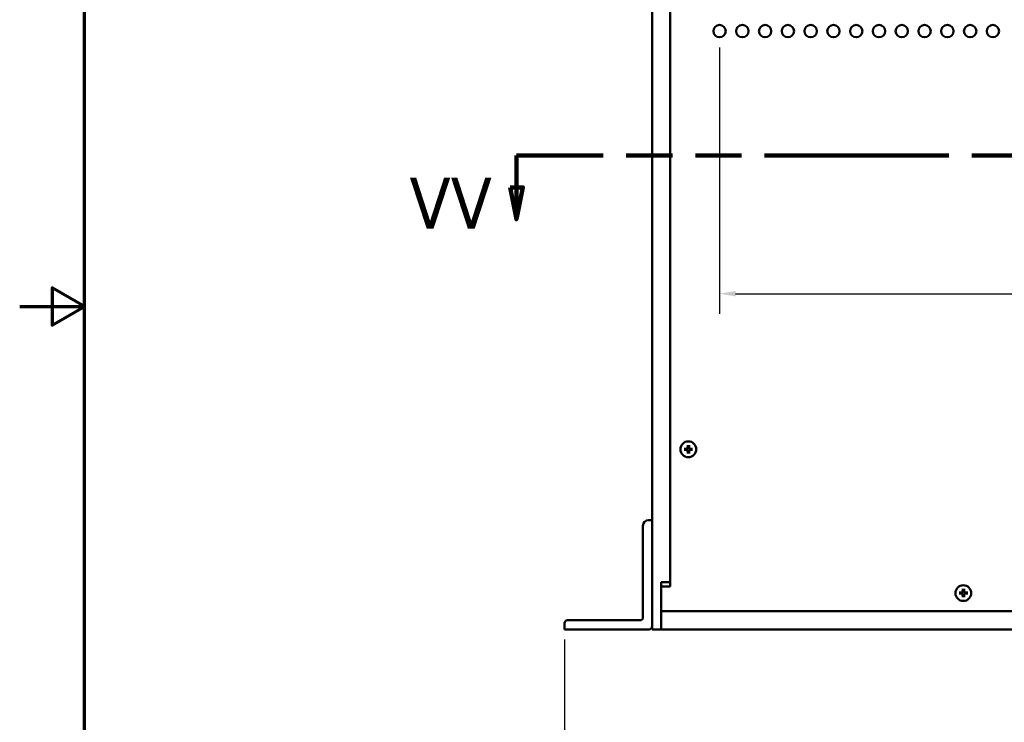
# Model space of a CAD drawing. Header units: millimetres. Extents: x 5 to 1722, y 30 to 1087.
# Tile 2 of 18: x 5 to 314, y 428 to 649. Entities that reach past the tile are written whole.
import ezdxf

# ---------------------------------------------------------------- set-up
doc = ezdxf.new("R2010")
doc.units = ezdxf.units.MM
doc.header["$LTSCALE"] = 2
doc.linetypes.add('DOUBLE_DASH_CHAIN', pattern=[1.2403, 0.6614, -0.0827, 0.1654, -0.0827, 0.1654, -0.0827])
for name, color, linetype, lineweight in [('Border (ANSI)', 7, 'Continuous', 70), ('Dimension (ANSI)', 7, 'Continuous', 25), ('Section Line (ANSI)', 7, 'DOUBLE_DASH_CHAIN', 100), ('Visible (ANSI)', 7, 'Continuous', 50)]:
    doc.layers.add(name, color=color, linetype=linetype, lineweight=lineweight)
doc.styles.add('Label Text (ANSI)', font='tahoma.ttf')
doc.styles.add('Note Text (ANSI)', font='tahoma.ttf')
doc.dimstyles.new('Default - mm (ANSI)', dxfattribs={"dimscale": 2, "dimtxt": 5, "dimasz": 2.5, "dimexe": 3.175, "dimexo": 1.6002, "dimgap": 0.8, "dimtad": 0, "dimtih": 1, "dimtoh": 1, "dimrnd": 1e-08, "dimzin": 0, "dimdsep": 46, "dimtxsty": 'Note Text (ANSI)', "dimcen": 0.09, "dimdle": 10, "dimclrd": 256, "dimclre": 256, "dimclrt": 256, "dimadec": 1, "dimazin": 0, "dimtfac": 0.6096, "dimtofl": 0, "dimtmove": 0, "dimatfit": 3, "dimldrblk": 'Filled-1', "dimfxl": 1, "dimtolj": 1, "dimtzin": 0, "dimlwd": -1, "dimlwe": -1, "dimarcsym": 0})

# ---------------------------------------------------------------- blocks, each defined once
blk = doc.blocks.new('Borders Default Border')
at = {"layer": 'Border (ANSI)', "flags": 128}
for points in [[(12.7, 25.4), (12.7, 533.4), (850.9, 533.4), (850.9, 25.4), (12.7, 25.4)], [(2.54, 279.4), (12.7, 279.4), (7.62, 282.33), (7.62, 276.47), (12.7, 279.4)]]:
    blk.add_lwpolyline(points, dxfattribs=at)
blk = doc.blocks.new('2dTransSection0')
at = {"layer": 'Section Line (ANSI)', "linetype": 'DOUBLE_DASH_CHAIN', "ltscale": 21.852194}
blk.add_line((310.87, 303.07), (80.44, 303.07), dxfattribs=at)
at = {"layer": 'Section Line (ANSI)', "linetype": 'Continuous'}
for p, q in [((94.05, 303.07), (80.44, 303.07)), ((80.44, 303.07), (80.44, 298.07)), ((79.44, 298.07), (80.44, 293.07)), ((81.44, 298.07), (79.44, 298.07)), ((80.44, 298.07), (80.44, 293.07)), ((80.44, 293.07), (81.44, 298.07))]:
    blk.add_line(p, q, dxfattribs=at)
at = {"layer": 'Section Line (ANSI)', "linetype": 'Continuous', "flags": 128}
blk.add_lwpolyline([(79.44, 298.07), (80.44, 293.07), (81.44, 298.07), (79.44, 298.07)], dxfattribs=at)
at = {"layer": 'Section Line (ANSI)'}
blk.add_solid([(79.44, 298.07), (80.44, 293.07), (81.44, 298.07), (79.44, 298.07)], dxfattribs=at)
at = {"layer": 'Section Line (ANSI)', "insert": (63.67, 291.57), "char_height": 8, "attachment_point": 7, "style": 'Label Text (ANSI)'}
blk.add_mtext('VV', dxfattribs=at)
blk = doc.blocks.new('*D15')
at = {"layer": 'Defpoints', "color": 0, "transparency": 16777216}
for p in [(224.57, 643.19), (560.33, 643.19), (224.57, 562.8)]:
    blk.add_point(p, dxfattribs=at)
at = {"layer": 'Dimension (ANSI)', "transparency": 16777216}
for p, q in [((224.57, 639.99), (224.57, 556.45)), ((560.33, 639.99), (560.33, 556.45)), ((229.57, 562.8), (441.62, 562.8)), ((555.33, 562.8), (517.36, 562.8))]:
    blk.add_line(p, q, dxfattribs=at)
for points in [[(229.57, 563.63), (229.57, 561.96), (224.57, 562.8)], [(555.33, 563.63), (555.33, 561.96), (560.33, 562.8)]]:
    blk.add_solid(points, dxfattribs=at)
at = {"layer": 'Dimension (ANSI)', "transparency": 16777216, "insert": (479.49, 562.8), "char_height": 10, "attachment_point": 5, "style": 'Note Text (ANSI)'}
blk.add_mtext('\\A1; 373.06 mm\\P[14.687 in]', dxfattribs=at)
blk = doc.blocks.new('Filled-1')
at = {"color": 0}
for p, q in [((0, 0), (-1, 0.333)), ((-1, 0.333), (-1, -0.333)), ((-1, 0), (0, 0)), ((-1, -0.333), (0, 0))]:
    blk.add_line(p, q, dxfattribs=at)
at = {"color": 0, "flags": 128}
blk.add_lwpolyline([(-1, -0.333), (0, 0), (-1, 0.333), (-1, -0.333)], dxfattribs=at)
at = {"color": 0}
blk.add_solid([(-1, -0.333), (0, 0), (-1, 0.333), (-1, -0.333)], dxfattribs=at)
blk = doc.blocks.new('*D16')
at = {"layer": 'Defpoints', "color": 0, "transparency": 16777216}
for p in [(175.95, 457.55), (610.3, 457.55), (610.3, 415.5)]:
    blk.add_point(p, dxfattribs=at)
at = {"layer": 'Dimension (ANSI)', "transparency": 16777216}
for p, q in [((175.95, 454.35), (175.95, 409.15)), ((610.3, 454.35), (610.3, 409.15)), ((180.95, 415.5), (429.72, 415.5)), ((605.3, 415.5), (505.47, 415.5))]:
    blk.add_line(p, q, dxfattribs=at)
for points in [[(180.95, 416.34), (180.95, 414.67), (175.95, 415.5)], [(605.3, 416.34), (605.3, 414.67), (610.3, 415.5)]]:
    blk.add_solid(points, dxfattribs=at)
at = {"layer": 'Dimension (ANSI)', "transparency": 16777216, "insert": (467.59, 415.5), "char_height": 10, "attachment_point": 5, "style": 'Note Text (ANSI)'}
blk.add_mtext('\\A1; 482.61 mm\\P[19.000 in]', dxfattribs=at)

msp = doc.modelspace()

# ---------------------------------------------------------------- linework, layer by layer
at = {"layer": 'Visible (ANSI)'}
for p, q in [((203.3811, 754.7263), (203.3811, 457.5463)), ((209.0961, 739.8763), (209.0961, 472.3963)), ((209.0961, 739.8763), (209.0961, 471.0463)), ((213.432, 514.206), (214.3817, 514.2284)), ((213.432, 513.797), (214.3817, 513.7746)), ((214.5774, 515.3515), (214.5551, 514.4017)), ((214.5774, 512.6515), (214.5551, 513.6013)), ((214.9865, 515.3515), (215.0088, 514.4017)), ((214.9865, 512.6515), (215.0088, 513.6013)), ((216.1319, 514.206), (215.1822, 514.2284)), ((216.1319, 513.797), (215.1822, 513.7746)), ((203.3811, 491.8363), (202.3236, 491.8363)), ((203.3811, 458.4463), (203.3811, 491.8363)), ((200.5236, 490.0363), (200.5236, 461.3038)), ((206.2386, 472.3963), (209.0961, 472.3963)), ((206.2386, 457.5463), (206.2386, 472.3963)), ((206.2386, 471.0463), (206.2386, 463.2613)), ((209.0961, 471.0463), (206.2386, 471.0463)), ((300.8298, 470.3067), (300.8075, 469.3569)), ((301.2389, 470.3067), (301.2612, 469.3569)), ((299.6844, 469.1612), (300.6341, 469.1836)), ((299.6844, 468.7522), (300.6341, 468.7298)), ((300.8298, 467.6067), (300.8075, 468.5565)), ((301.2389, 467.6067), (301.2612, 468.5565)), ((302.3843, 469.1612), (301.4346, 469.1836)), ((302.3843, 468.7522), (301.4346, 468.7298)), ((206.2386, 463.2613), (206.2386, 457.5463)), ((206.2386, 463.2613), (580.0086, 463.2613)), ((206.2386, 463.2613), (578.6586, 463.2613)), ((199.6236, 460.4038), (176.8491, 460.4038)), ((175.9491, 459.5038), (175.9491, 457.5463)), ((175.9491, 457.5463), (202.4811, 457.5463)), ((203.3811, 457.5463), (206.2386, 457.5463)), ((206.2386, 457.5463), (580.0086, 457.5463))]:
    msp.add_line(p, q, dxfattribs=at)
for centre, radius in [((224.5705, 645.1342), 1.9431), ((231.7143, 645.1342), 1.9431), ((238.858, 645.1342), 1.9431), ((246.0018, 645.1342), 1.9431), ((253.1455, 645.1342), 1.9431), ((260.2893, 645.1342), 1.9431), ((267.433, 645.1342), 1.9431), ((274.5768, 645.1342), 1.9431), ((281.7205, 645.1342), 1.9431), ((288.8643, 645.1342), 1.9431), ((296.008, 645.1342), 1.9431), ((303.1518, 645.1342), 1.9431), ((310.2955, 645.1342), 1.9431), ((214.7661, 514.0213), 2.475), ((301.0086, 468.9313), 2.475)]:
    msp.add_circle(centre, radius, dxfattribs=at)
for centre, radius, start, end in [((214.782, 514.0015), 0.6565, 162.39692, 197.60308), ((214.3776, 514.4059), 0.1776, 271.348178, 358.651822), ((214.3776, 513.5971), 0.1776, 1.348178, 88.651822), ((214.782, 514.0015), 0.6565, 72.39692, 107.60308), ((214.782, 514.0015), 0.6565, 252.39692, 287.60308), ((215.1864, 514.4059), 0.1776, 181.348178, 268.651822), ((215.1864, 513.5971), 0.1776, 91.348178, 178.651822), ((214.782, 514.0015), 0.6565, 342.39692, 17.60308), ((202.3236, 490.0363), 1.8, 90, 180), ((300.63, 469.3611), 0.1776, 271.348178, 358.651822), ((301.0344, 468.9567), 0.6565, 72.39692, 107.60308), ((301.4388, 469.3611), 0.1776, 181.348178, 268.651822), ((301.0344, 468.9567), 0.6565, 162.39692, 197.60308), ((300.63, 468.5523), 0.1776, 1.348178, 88.651822), ((301.0344, 468.9567), 0.6565, 252.39692, 287.60308), ((301.4388, 468.5523), 0.1776, 91.348178, 178.651822), ((301.0344, 468.9567), 0.6565, 342.39692, 17.60308), ((176.8491, 459.5038), 0.9, 90, 180), ((199.6236, 461.3038), 0.9, 270, 0), ((202.4811, 458.4463), 0.9, 270, 0)]:
    msp.add_arc(centre, radius, start, end, dxfattribs=at)
for points, knots in [([(213.432, 514.206), (213.4424, 514.2063), (213.4546, 514.2065), (213.4736, 514.2068), (213.4839, 514.2069), (213.4971, 514.207), (213.5028, 514.207), (213.5067, 514.207)], [0.01365395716, 0.01365395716, 0.01365395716, 0.01365395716, 0.01710884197, 0.01710884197, 0.0205337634, 0.0205337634, 0.02328385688, 0.02328385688, 0.02328385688, 0.02328385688]), ([(213.5067, 513.796), (213.5028, 513.796), (213.4971, 513.796), (213.4839, 513.796), (213.4736, 513.7962), (213.4546, 513.7965), (213.4424, 513.7967), (213.432, 513.797)], [0.03129953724, 0.03129953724, 0.03129953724, 0.03129953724, 0.03404963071, 0.03404963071, 0.03747455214, 0.03747455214, 0.04092943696, 0.04092943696, 0.04092943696, 0.04092943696]), ([(214.5801, 514.4011), (214.5799, 514.3882), (214.5784, 514.3753), (214.5722, 514.3457), (214.5658, 514.3271), (214.5471, 514.292), (214.5348, 514.2756), (214.5078, 514.2487), (214.4914, 514.2364), (214.4564, 514.2177), (214.4377, 514.2112), (214.4082, 514.2051), (214.3953, 514.2036), (214.3823, 514.2034)], [0.099544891, 0.099544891, 0.099544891, 0.099544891, 0.1040285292, 0.1040285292, 0.1103762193, 0.1103762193, 0.1167239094, 0.1167239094, 0.1230715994, 0.1230715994, 0.1294192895, 0.1294192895, 0.1339029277, 0.1339029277, 0.1339029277, 0.1339029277]), ([(214.3823, 513.7996), (214.3953, 513.7994), (214.4082, 513.7979), (214.4377, 513.7917), (214.4564, 513.7853), (214.4914, 513.7666), (214.5078, 513.7543), (214.5348, 513.7274), (214.5471, 513.711), (214.5658, 513.6759), (214.5722, 513.6572), (214.5784, 513.6277), (214.5799, 513.6148), (214.5801, 513.6018)], [0.099544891, 0.099544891, 0.099544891, 0.099544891, 0.1040285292, 0.1040285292, 0.1103762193, 0.1103762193, 0.1167239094, 0.1167239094, 0.1230715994, 0.1230715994, 0.1294192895, 0.1294192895, 0.1339029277, 0.1339029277, 0.1339029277, 0.1339029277]), ([(214.5765, 515.2768), (214.5764, 515.2807), (214.5764, 515.2864), (214.5765, 515.2995), (214.5766, 515.3098), (214.577, 515.3289), (214.5772, 515.3411), (214.5774, 515.3515)], [0.03129953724, 0.03129953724, 0.03129953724, 0.03129953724, 0.03404963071, 0.03404963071, 0.03747455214, 0.03747455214, 0.04092943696, 0.04092943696, 0.04092943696, 0.04092943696]), ([(214.5774, 512.6515), (214.5772, 512.6619), (214.577, 512.6741), (214.5766, 512.6932), (214.5765, 512.7035), (214.5764, 512.7166), (214.5764, 512.7223), (214.5765, 512.7262)], [0.01365395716, 0.01365395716, 0.01365395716, 0.01365395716, 0.01710884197, 0.01710884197, 0.0205337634, 0.0205337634, 0.02328385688, 0.02328385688, 0.02328385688, 0.02328385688]), ([(215.1816, 514.2034), (215.1686, 514.2036), (215.1558, 514.2051), (215.1262, 514.2112), (215.1076, 514.2177), (215.0725, 514.2364), (215.0561, 514.2487), (215.0292, 514.2756), (215.0169, 514.292), (214.9981, 514.3271), (214.9917, 514.3457), (214.9855, 514.3753), (214.9841, 514.3882), (214.9839, 514.4011)], [0.099544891, 0.099544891, 0.099544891, 0.099544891, 0.1040285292, 0.1040285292, 0.1103762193, 0.1103762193, 0.1167239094, 0.1167239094, 0.1230715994, 0.1230715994, 0.1294192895, 0.1294192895, 0.1339029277, 0.1339029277, 0.1339029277, 0.1339029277]), ([(214.9839, 513.6018), (214.9841, 513.6148), (214.9855, 513.6277), (214.9917, 513.6572), (214.9981, 513.6759), (215.0169, 513.711), (215.0292, 513.7274), (215.0561, 513.7543), (215.0725, 513.7666), (215.1076, 513.7853), (215.1262, 513.7917), (215.1558, 513.7979), (215.1686, 513.7994), (215.1816, 513.7996)], [0.099544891, 0.099544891, 0.099544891, 0.099544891, 0.1040285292, 0.1040285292, 0.1103762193, 0.1103762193, 0.1167239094, 0.1167239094, 0.1230715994, 0.1230715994, 0.1294192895, 0.1294192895, 0.1339029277, 0.1339029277, 0.1339029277, 0.1339029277]), ([(214.9865, 515.3515), (214.9867, 515.3411), (214.987, 515.3289), (214.9873, 515.3098), (214.9874, 515.2995), (214.9875, 515.2864), (214.9875, 515.2807), (214.9874, 515.2768)], [0.01365395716, 0.01365395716, 0.01365395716, 0.01365395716, 0.01710884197, 0.01710884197, 0.0205337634, 0.0205337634, 0.02328385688, 0.02328385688, 0.02328385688, 0.02328385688]), ([(214.9874, 512.7262), (214.9875, 512.7223), (214.9875, 512.7166), (214.9874, 512.7035), (214.9873, 512.6932), (214.987, 512.6741), (214.9867, 512.6619), (214.9865, 512.6515)], [0.03129953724, 0.03129953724, 0.03129953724, 0.03129953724, 0.03404963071, 0.03404963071, 0.03747455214, 0.03747455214, 0.04092943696, 0.04092943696, 0.04092943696, 0.04092943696]), ([(216.0572, 514.207), (216.0612, 514.207), (216.0669, 514.207), (216.08, 514.2069), (216.0903, 514.2068), (216.1094, 514.2065), (216.1216, 514.2063), (216.1319, 514.206)], [0.03129953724, 0.03129953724, 0.03129953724, 0.03129953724, 0.03404963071, 0.03404963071, 0.03747455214, 0.03747455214, 0.04092943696, 0.04092943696, 0.04092943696, 0.04092943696]), ([(216.1319, 513.797), (216.1216, 513.7967), (216.1094, 513.7965), (216.0903, 513.7962), (216.08, 513.796), (216.0669, 513.796), (216.0612, 513.796), (216.0572, 513.796)], [0.01365395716, 0.01365395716, 0.01365395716, 0.01365395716, 0.01710884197, 0.01710884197, 0.0205337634, 0.0205337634, 0.02328385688, 0.02328385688, 0.02328385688, 0.02328385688]), ([(300.8289, 470.232), (300.8288, 470.2359), (300.8288, 470.2416), (300.8289, 470.2548), (300.829, 470.265), (300.8293, 470.2841), (300.8296, 470.2963), (300.8298, 470.3067)], [0.03129953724, 0.03129953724, 0.03129953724, 0.03129953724, 0.03404963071, 0.03404963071, 0.03747455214, 0.03747455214, 0.04092943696, 0.04092943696, 0.04092943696, 0.04092943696]), ([(301.2389, 470.3067), (301.2391, 470.2963), (301.2394, 470.2841), (301.2397, 470.265), (301.2398, 470.2548), (301.2399, 470.2416), (301.2399, 470.2359), (301.2398, 470.232)], [0.01365395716, 0.01365395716, 0.01365395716, 0.01365395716, 0.01710884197, 0.01710884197, 0.0205337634, 0.0205337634, 0.02328385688, 0.02328385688, 0.02328385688, 0.02328385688]), ([(299.6844, 469.1612), (299.6947, 469.1615), (299.707, 469.1617), (299.726, 469.162), (299.7363, 469.1622), (299.7495, 469.1622), (299.7552, 469.1622), (299.7591, 469.1622)], [0.01365395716, 0.01365395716, 0.01365395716, 0.01365395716, 0.01710884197, 0.01710884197, 0.0205337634, 0.0205337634, 0.02328385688, 0.02328385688, 0.02328385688, 0.02328385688]), ([(299.7591, 468.7512), (299.7552, 468.7512), (299.7495, 468.7512), (299.7363, 468.7513), (299.726, 468.7514), (299.707, 468.7517), (299.6947, 468.7519), (299.6844, 468.7522)], [0.03129953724, 0.03129953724, 0.03129953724, 0.03129953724, 0.03404963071, 0.03404963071, 0.03747455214, 0.03747455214, 0.04092943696, 0.04092943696, 0.04092943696, 0.04092943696]), ([(300.8325, 469.3564), (300.8323, 469.3434), (300.8308, 469.3305), (300.8246, 469.301), (300.8182, 469.2823), (300.7995, 469.2473), (300.7872, 469.2308), (300.7602, 469.2039), (300.7438, 469.1916), (300.7088, 469.1729), (300.6901, 469.1665), (300.6606, 469.1603), (300.6477, 469.1588), (300.6347, 469.1586)], [0.099544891, 0.099544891, 0.099544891, 0.099544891, 0.1040285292, 0.1040285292, 0.1103762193, 0.1103762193, 0.1167239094, 0.1167239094, 0.1230715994, 0.1230715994, 0.1294192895, 0.1294192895, 0.1339029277, 0.1339029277, 0.1339029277, 0.1339029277]), ([(300.6347, 468.7548), (300.6477, 468.7546), (300.6606, 468.7531), (300.6901, 468.747), (300.7088, 468.7405), (300.7438, 468.7218), (300.7602, 468.7095), (300.7872, 468.6826), (300.7995, 468.6662), (300.8182, 468.6311), (300.8246, 468.6125), (300.8308, 468.5829), (300.8323, 468.57), (300.8325, 468.5571)], [0.099544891, 0.099544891, 0.099544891, 0.099544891, 0.1040285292, 0.1040285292, 0.1103762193, 0.1103762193, 0.1167239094, 0.1167239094, 0.1230715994, 0.1230715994, 0.1294192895, 0.1294192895, 0.1339029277, 0.1339029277, 0.1339029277, 0.1339029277]), ([(300.8298, 467.6067), (300.8296, 467.6171), (300.8293, 467.6293), (300.829, 467.6484), (300.8289, 467.6587), (300.8288, 467.6718), (300.8288, 467.6775), (300.8289, 467.6814)], [0.01365395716, 0.01365395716, 0.01365395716, 0.01365395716, 0.01710884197, 0.01710884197, 0.0205337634, 0.0205337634, 0.02328385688, 0.02328385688, 0.02328385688, 0.02328385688]), ([(301.434, 469.1586), (301.421, 469.1588), (301.4082, 469.1603), (301.3786, 469.1665), (301.36, 469.1729), (301.3249, 469.1916), (301.3085, 469.2039), (301.2816, 469.2308), (301.2693, 469.2473), (301.2505, 469.2823), (301.2441, 469.301), (301.2379, 469.3305), (301.2365, 469.3434), (301.2363, 469.3564)], [0.099544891, 0.099544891, 0.099544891, 0.099544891, 0.1040285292, 0.1040285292, 0.1103762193, 0.1103762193, 0.1167239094, 0.1167239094, 0.1230715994, 0.1230715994, 0.1294192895, 0.1294192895, 0.1339029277, 0.1339029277, 0.1339029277, 0.1339029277]), ([(301.2363, 468.5571), (301.2365, 468.57), (301.2379, 468.5829), (301.2441, 468.6125), (301.2505, 468.6311), (301.2693, 468.6662), (301.2816, 468.6826), (301.3085, 468.7095), (301.3249, 468.7218), (301.36, 468.7405), (301.3786, 468.747), (301.4082, 468.7531), (301.421, 468.7546), (301.434, 468.7548)], [0.099544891, 0.099544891, 0.099544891, 0.099544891, 0.1040285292, 0.1040285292, 0.1103762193, 0.1103762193, 0.1167239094, 0.1167239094, 0.1230715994, 0.1230715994, 0.1294192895, 0.1294192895, 0.1339029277, 0.1339029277, 0.1339029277, 0.1339029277]), ([(301.2398, 467.6814), (301.2399, 467.6775), (301.2399, 467.6718), (301.2398, 467.6587), (301.2397, 467.6484), (301.2394, 467.6293), (301.2391, 467.6171), (301.2389, 467.6067)], [0.03129953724, 0.03129953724, 0.03129953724, 0.03129953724, 0.03404963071, 0.03404963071, 0.03747455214, 0.03747455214, 0.04092943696, 0.04092943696, 0.04092943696, 0.04092943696]), ([(302.3096, 469.1622), (302.3136, 469.1622), (302.3193, 469.1622), (302.3324, 469.1622), (302.3427, 469.162), (302.3618, 469.1617), (302.374, 469.1615), (302.3843, 469.1612)], [0.03129953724, 0.03129953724, 0.03129953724, 0.03129953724, 0.03404963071, 0.03404963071, 0.03747455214, 0.03747455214, 0.04092943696, 0.04092943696, 0.04092943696, 0.04092943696]), ([(302.3843, 468.7522), (302.374, 468.7519), (302.3618, 468.7517), (302.3427, 468.7514), (302.3324, 468.7513), (302.3193, 468.7512), (302.3136, 468.7512), (302.3096, 468.7512)], [0.01365395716, 0.01365395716, 0.01365395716, 0.01365395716, 0.01710884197, 0.01710884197, 0.0205337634, 0.0205337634, 0.02328385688, 0.02328385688, 0.02328385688, 0.02328385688])]:
    msp.add_open_spline(points, degree=3, knots=knots, dxfattribs=at)
for points, weights in [([(214.1562, 514.2), (213.9381, 514.2022), (213.5067, 514.207)], [1, 1.06325247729, 1.00306837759]), ([(213.5067, 513.796), (213.9381, 513.8008), (214.1562, 513.803)], [1.00306837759, 1.06325247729, 1]), ([(214.3823, 514.2034), (214.2907, 514.202), (214.1562, 514.2)], [1.31963834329, 1.17380284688, 1]), ([(214.1562, 513.803), (214.2907, 513.801), (214.3823, 513.7996)], [1, 1.17380284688, 1.31963834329]), ([(214.5765, 515.2768), (214.5813, 514.8453), (214.5834, 514.6272)], [1.00306837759, 1.06325247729, 1]), ([(214.5834, 513.3758), (214.5813, 513.1576), (214.5765, 512.7262)], [1, 1.06325247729, 1.00306837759]), ([(214.5834, 514.6272), (214.5815, 514.4927), (214.5801, 514.4011)], [1, 1.17380284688, 1.31963834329]), ([(214.5801, 513.6018), (214.5815, 513.5103), (214.5834, 513.3758)], [1.31963834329, 1.17380284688, 1]), ([(214.9805, 514.6272), (214.9827, 514.8453), (214.9874, 515.2768)], [1, 1.06325247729, 1.00306837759]), ([(214.9839, 514.4011), (214.9825, 514.4927), (214.9805, 514.6272)], [1.31963834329, 1.17380284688, 1]), ([(214.9805, 513.3758), (214.9825, 513.5103), (214.9839, 513.6018)], [1, 1.17380284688, 1.31963834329]), ([(214.9874, 512.7262), (214.9827, 513.1576), (214.9805, 513.3758)], [1.00306837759, 1.06325247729, 1]), ([(215.4077, 514.2), (215.2732, 514.202), (215.1816, 514.2034)], [1, 1.17380284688, 1.31963834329]), ([(215.1816, 513.7996), (215.2732, 513.801), (215.4077, 513.803)], [1.31963834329, 1.17380284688, 1]), ([(216.0572, 514.207), (215.6258, 514.2022), (215.4077, 514.2)], [1.00306837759, 1.06325247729, 1]), ([(215.4077, 513.803), (215.6258, 513.8008), (216.0572, 513.796)], [1, 1.06325247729, 1.00306837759]), ([(300.8289, 470.232), (300.8337, 469.8006), (300.8358, 469.5824)], [1.00306837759, 1.06325247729, 1]), ([(300.8358, 469.5824), (300.8339, 469.448), (300.8325, 469.3564)], [1, 1.17380284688, 1.31963834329]), ([(301.2329, 469.5824), (301.2351, 469.8006), (301.2398, 470.232)], [1, 1.06325247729, 1.00306837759]), ([(301.2363, 469.3564), (301.2349, 469.448), (301.2329, 469.5824)], [1.31963834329, 1.17380284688, 1]), ([(300.4086, 469.1552), (300.1905, 469.1574), (299.7591, 469.1622)], [1, 1.06325247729, 1.00306837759]), ([(299.7591, 468.7512), (300.1905, 468.756), (300.4086, 468.7582)], [1.00306837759, 1.06325247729, 1]), ([(300.6347, 469.1586), (300.5431, 469.1572), (300.4086, 469.1552)], [1.31963834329, 1.17380284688, 1]), ([(300.4086, 468.7582), (300.5431, 468.7562), (300.6347, 468.7548)], [1, 1.17380284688, 1.31963834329]), ([(300.8358, 468.331), (300.8337, 468.1129), (300.8289, 467.6814)], [1, 1.06325247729, 1.00306837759]), ([(300.8325, 468.5571), (300.8339, 468.4655), (300.8358, 468.331)], [1.31963834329, 1.17380284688, 1]), ([(301.2329, 468.331), (301.2349, 468.4655), (301.2363, 468.5571)], [1, 1.17380284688, 1.31963834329]), ([(301.2398, 467.6814), (301.2351, 468.1129), (301.2329, 468.331)], [1.00306837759, 1.06325247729, 1]), ([(301.6601, 469.1552), (301.5256, 469.1572), (301.434, 469.1586)], [1, 1.17380284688, 1.31963834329]), ([(301.434, 468.7548), (301.5256, 468.7562), (301.6601, 468.7582)], [1.31963834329, 1.17380284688, 1]), ([(302.3096, 469.1622), (301.8782, 469.1574), (301.6601, 469.1552)], [1.00306837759, 1.06325247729, 1]), ([(301.6601, 468.7582), (301.8782, 468.756), (302.3096, 468.7512)], [1, 1.06325247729, 1.00306837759])]:
    msp.add_rational_spline(points, weights, degree=2, dxfattribs=at)

# ---------------------------------------------------------------- block references
at = {"xscale": 2, "yscale": 2, "zscale": 2}
msp.add_blockref('Borders Default Border', (0, 0), dxfattribs=at)
at = {"layer": 'Section Line (ANSI)', "xscale": 2, "yscale": 2, "zscale": 2}
msp.add_blockref('2dTransSection0', (0, 0), dxfattribs=at)

# ---------------------------------------------------------------- dimensions: what is measured, and where the dimension line sits
at = {"layer": 'Dimension (ANSI)'}
for base, p1, p2, text, picture, middle in [((224.5705, 562.7965), (560.3268, 643.1911), (224.5705, 643.1911), ' <> mm\\X[14.687 in]', '*D15', (479.4891, 562.7965)), ((610.2981, 415.5038), (175.9491, 457.5463), (610.2981, 457.5463), ' <> mm\\X[19.000 in]', '*D16', (467.594, 415.5038))]:
    dim = msp.add_linear_dim(base=base, p1=p1, p2=p2, angle=180, text=text, dimstyle='Default - mm (ANSI)', override={"dimtih": 0, "dimtoh": 0, "dimdec": 2, "dimlfac": 1.111111, "dimpost": '', "dimtp": 0, "dimtm": 0, "dimtdec": 2, "dimatfit": 1}, dxfattribs=at)
    dim.commit()
    dim.dimension.update_dxf_attribs({"geometry": picture, "text_midpoint": middle, "dimtype": 160})

doc.saveas('drawing.dxf')
